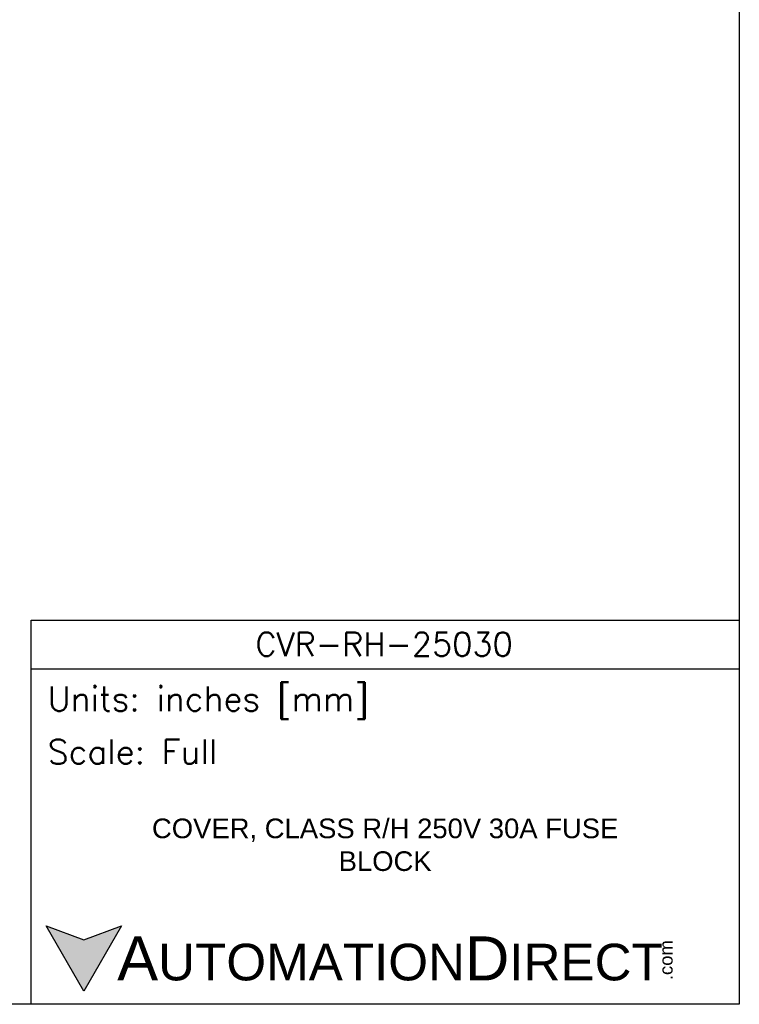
# Model space of a CAD drawing. Extents: x 897.4 to 914.4, y -8.5 to 2.5.
# Tile 15 of 15: x 909.8 to 914.4, y -8.5 to -2.3. Entities that reach past the tile are written whole.
import ezdxf

# ---------------------------------------------------------------- set-up
doc = ezdxf.new("R2010")
doc.units = 0
doc.header["$LTSCALE"] = 4
doc.header["$MEASUREMENT"] = 0
doc.layers.get('DEFPOINTS').update_dxf_attribs({"linetype": 'CONTINUOUS'})
doc.layers.add('TEXT', color=140, linetype='CONTINUOUS')
doc.styles.add('ROMANS', font='romans.shx')
doc.styles.add('型式1', font='txt')

msp = doc.modelspace()

# ---------------------------------------------------------------- hatches: boundary and pattern name
at = {"layer": 'TEXT'}
msp.add_hatch(color=256, dxfattribs=at).paths.add_polyline_path([(910.4761, -8.0354), (910.236, -8.1228), (909.9959, -8.0354), (910.236, -8.4513)])

# ---------------------------------------------------------------- linework, layer by layer
at = {"layer": 'DEFPOINTS'}
msp.add_lwpolyline([(914.4093, -8.5339), (897.4093, -8.5339), (897.4093, 2.4661), (914.4093, 2.4661)], close=True, dxfattribs=at)
at = {"layer": 'TEXT'}
msp.add_line((909.8996, -6.3997), (914.4093, -6.3997), dxfattribs=at)
for points in [[(909.8996, -8.5339), (909.8996, -6.0889), (914.4093, -6.0889), (914.4093, -8.5339)], [(910.4761, -8.0354), (910.236, -8.4513), (909.9959, -8.0354), (910.236, -8.1228)]]:
    msp.add_lwpolyline(points, close=True, dxfattribs=at)

# ---------------------------------------------------------------- texts
for s, insert, char_height, width, attachment_point, style in [('CVR-RH-25030', (912.1474, -6.2422), 0.15, 3.026168, 5, 'ROMANS'), (' Units: inches [mm]', (909.8996, -6.6158), 0.15543, 4.509768, 4, 'ROMANS'), (' Scale: Full', (909.8996, -6.9267), 0.15543, 4.509768, 4, 'ROMANS'), ('{\\fArial|b0|i0|c0|p34;\\H0.83333x;COVER, CLASS R/H 250V 30A FUSE BLOCK}', (912.1544, -7.5193), 0.15, 3.026168, 5, 'ROMANS'), ('{\\fArial|b0|i0|c0|p34;     \\H1.2x;A\\H0.8333x;UTOMATION\\H1.2x;D\\H0.8333x;IRECT}', (909.9959, -8.2434), 0.233146, 3.949409, 4, '型式1')]:
    msp.add_mtext(s, dxfattribs=dict(at, insert=insert, char_height=char_height, width=width, attachment_point=attachment_point, style=style))
at = {"layer": 'TEXT', "insert": (913.9007, -8.38), "char_height": 0.083932, "width": 0.24872, "attachment_point": 1, "rotation": 90, "style": '型式1'}
msp.add_mtext('{\\fArial|b0|i0|c0|p34;.com}', dxfattribs=at)

doc.saveas('drawing.dxf')
